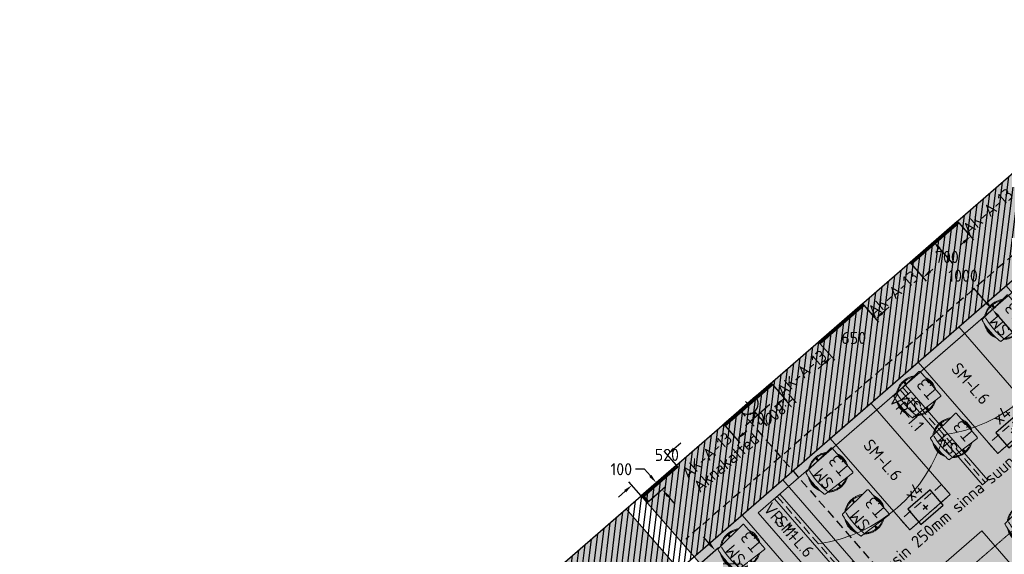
# Model space of a CAD drawing. Header units: millimetres. Extents: x 130528 to 177851, y 51760 to 113805.
# Tile 53 of 88: x 137661 to 148638, y 94383 to 100348. Entities that reach past the tile are written whole.
import ezdxf

# ---------------------------------------------------------------- set-up
doc = ezdxf.new("R2010")
doc.units = ezdxf.units.MM
doc.linetypes.add('Center', pattern=[4, 2.5, -0.5, 0.5, -0.5])
doc.linetypes.add('Hidden 100.00_ 50.00', pattern=[150, 100, -50])
doc.layers.get('0').update_dxf_attribs({"true_color": 0x000000})
for name, color, linetype, true_color in [('_SA-ELEKTER_pistikupesad', 7, 'Continuous', 0x9900cc), ('_SA-KUJA', 1, 'Continuous', 0xff0000), ('_SA-KUJA_hatch', 7, 'Continuous', 0xffd9d9), ('_SA-MÄRKUSED', 1, 'Continuous', 0xff0000), ('_SA-SISUSTUS_abi', 7, 'Continuous', 0x7f4f3f)]:
    doc.layers.add(name, color=color, linetype=linetype, true_color=true_color)
for name, color, linetype, lineweight, true_color in [('_SA-ELEKTER_tekst', 7, 'Continuous', 9, 0x9900cc), ('_SA-LAGI', 7, 'Continuous', 9, 0x5b5b5b), ('_SA-LAGI_DIM', 250, 'Continuous', 0, 0x333333), ('_SA-LAGI_hatch', 7, 'Continuous', 5, 0x787878), ('_SA-PORAND', 7, 'Continuous', 9, 0x5b5b5b), ('_SA-PORAND_hatch', 254, 'Continuous', 9, 0xbebebe), ('_SA-SEIN', 250, 'Continuous', 30, 0x333333), ('_SA-SEIN_dim', 1, 'Continuous', 13, 0xff0000), ('_SA-SISUSTUS_kohtkindel', 7, 'Continuous', 15, 0x7f4f3f), ('_SA-SISUSTUS_lahtine', 7, 'Continuous', 18, 0x7f4f3f), ('_SA-SISUSTUS_tekst', 7, 'Continuous', 0, 0x7f4f3f), ('_SA-VALGUSTUS', 20, 'Continuous', 13, 0xff3f00), ('_SA-VALGUSTUS_abi', 7, 'Center', 0, 0xff9f7f), ('_SA-VALGUSTUS_valgusgrupid', 240, 'Continuous', 9, 0xff003f)]:
    doc.layers.add(name, color=color, linetype=linetype, lineweight=lineweight, true_color=true_color)
doc.styles.add('Arial Regular', font='txt')
doc.styles.add('DIN Pro Light-Light', font='txt')
doc.styles.add('DIN Pro Medium-Medium', font='txt')
doc.dimstyles.new('INP_100_DIM', dxfattribs={"dimtxt": 135, "dimasz": 100, "dimexe": 50, "dimexo": 0.5, "dimgap": 20, "dimtad": 0, "dimtih": 1, "dimtoh": 1, "dimdec": 0, "dimzin": 1, "dimdsep": 46, "dimtxsty": 'DIN Pro Light-Light', "dimcen": 2.5, "dimadec": 1, "dimazin": 1, "dimtfac": 1, "dimtdec": 4, "dimtix": 1, "dimtofl": 0, "dimtmove": 1, "dimatfit": 3, "dimfxl": 1, "dimtolj": 1, "dimtzin": 1, "dimarcsym": 0})

# ---------------------------------------------------------------- blocks, each defined once
blk = doc.blocks.new('VR-1.1')
at = {"color": 0, "linetype": 'Hidden 100.00_ 50.00', "lineweight": -2}
blk.add_line((97, -19), (1499, -19), dxfattribs=at)
at = {"color": 0, "lineweight": -2}
blk.add_lwpolyline([(97, -59), (97, 21), (1499, 21), (1499, -59)], close=True, dxfattribs=at)
at = {"color": 0, "lineweight": -2, "insert": (97, -102), "char_height": 135, "width": 1330.82, "attachment_point": 1, "style": 'DIN Pro Medium-Medium'}
blk.add_mtext('VR-1.1', dxfattribs=at)
blk = doc.blocks.new('*D20')
at = {"layer": '_SA-LAGI_DIM', "color": 0, "lineweight": -2}
for p, q in [((148506, 97114), (148544, 97147)), ((148571, 97038), (149707, 95732)), ((151078, 94155), (149942, 95462)), ((151095, 94038), (151181, 94113))]:
    blk.add_line(p, q, dxfattribs=at)
at = {"layer": '_SA-LAGI_DIM', "color": 0}
for points in [[(148584, 97049), (148559, 97028), (148506, 97114)], [(151065, 94145), (151090, 94166), (151143, 94080)]]:
    blk.add_solid(points, dxfattribs=at)
at = {"layer": 'Defpoints', "color": 0}
for p in [(148506, 97114), (148506, 97114), (151094, 94037)]:
    blk.add_point(p, dxfattribs=at)
at = {"layer": '_SA-LAGI_DIM', "color": 0, "insert": (149825, 95597), "char_height": 135, "attachment_point": 5, "style": 'DIN Pro Light-Light'}
blk.add_mtext('\\A1;4020', dxfattribs=at)
blk = doc.blocks.new('*D28')
at = {"layer": '_SA-LAGI_DIM', "color": 0, "lineweight": -2}
for p, q in [((147801, 97826), (147888, 97901)), ((147915, 97793), (148061, 97626)), ((148440, 97189), (148295, 97356)), ((148457, 97072), (148544, 97147))]:
    blk.add_line(p, q, dxfattribs=at)
at = {"layer": '_SA-LAGI_DIM', "color": 0}
for points in [[(147928, 97804), (147903, 97782), (147850, 97869)], [(148428, 97178), (148453, 97200), (148506, 97114)]]:
    blk.add_solid(points, dxfattribs=at)
at = {"layer": 'Defpoints', "color": 0}
for p in [(147801, 97826), (147850, 97869), (148457, 97071)]:
    blk.add_point(p, dxfattribs=at)
at = {"layer": '_SA-LAGI_DIM', "color": 0, "insert": (148178, 97491), "char_height": 135, "attachment_point": 5, "style": 'DIN Pro Light-Light'}
blk.add_mtext('\\A1;1000', dxfattribs=at)
blk = doc.blocks.new('SM-L.6')
at = {"color": 0, "lineweight": -2}
blk.add_lwpolyline([(755, -1213), (1084, -712), (2213, -1452), (1884, -1954)], close=True, dxfattribs=at)
at = {"color": 0, "linetype": 'Hidden 100.00_ 50.00', "lineweight": -2}
blk.add_lwpolyline([(1884, -1954), (2213, -1452), (2088, -1370), (1758, -1872)], close=True, dxfattribs=at)
at = {"color": 0, "linetype": 'ByBlock', "lineweight": -2, "insert": (1195, -1080), "char_height": 135, "width": 1463.61, "attachment_point": 1, "rotation": 326.7251, "style": 'DIN Pro Medium-Medium'}
blk.add_mtext('SM-L.6', dxfattribs=at)
blk = doc.blocks.new('SM-T.3')
at = {"color": 0, "lineweight": -2}
for p, q in [((-5, -11), (-5, -22)), ((7, -11), (7, -22)), ((-208, -224), (-172, -224)), ((-208, -236), (-173, -236)), ((172, -224), (208, -224)), ((173, -236), (208, -236)), ((-5, -438), (-5, -449)), ((7, -438), (7, -449))]:
    blk.add_line(p, q, dxfattribs=at)
blk.add_lwpolyline([(-185, -428, 0.431287), (-176, -438), (176, -438, 0.431286), (185, -428), (161, -44), (161, -44), (161, -44), (161, -44), (161, -44), (161, -44), (161, -43), (161, -43), (161, -43), (161, -43), (161, -43), (161, -42), (161, -42), (161, -42), (161, -42), (161, -42), (161, -42), (161, -41), (161, -41), (160, -41), (160, -41), (160, -41), (160, -40), (160, -40), (160, -40), (160, -40), (160, -40), (160, -40), (160, -40), (159, -39), (159, -39), (159, -39), (159, -39), (159, -39), (159, -39), (159, -38), (159, -38), (158, -38), (158, -38), (158, -38), (158, -38), (158, -38), (158, -38), (158, -37), (157, -37), (157, -37), (157, -37), (157, -37), (157, -37), (157, -37), (157, -37), (156, -37), (156, -37), (156, -37), (156, -36), (156, -36), (156, -36), (155, -36), (155, -36), (155, -36), (155, -36), (155, -36), (155, -36), (154, -36), (154, -36), (135, -33), (116, -30), (97, -27), (78, -25), (58, -24), (39, -23), (20, -22), (1, -22), (-19, -22), (-38, -23), (-58, -24), (-77, -25), (-97, -27), (-116, -30), (-135, -33), (-154, -36), (-154, -36), (-154, -36), (-155, -36), (-155, -36), (-155, -36), (-155, -36), (-155, -36), (-155, -36), (-156, -36), (-156, -36), (-156, -37), (-156, -37), (-156, -37), (-156, -37), (-157, -37), (-157, -37), (-157, -37), (-157, -37), (-157, -37), (-157, -37), (-158, -37), (-158, -38), (-158, -38), (-158, -38), (-158, -38), (-158, -38), (-158, -38), (-159, -38), (-159, -38), (-159, -39), (-159, -39), (-159, -39), (-159, -39), (-159, -39), (-159, -39), (-160, -40), (-160, -40), (-160, -40), (-160, -40), (-160, -40), (-160, -40), (-160, -40), (-160, -41), (-160, -41), (-160, -41), (-161, -41), (-161, -41), (-161, -42), (-161, -42), (-161, -42), (-161, -42), (-161, -42), (-161, -42), (-161, -43), (-161, -43), (-161, -43), (-161, -43), (-161, -43), (-161, -44), (-161, -44), (-161, -44), (-161, -44), (-161, -44), (-161, -44)], format="xyb", close=True, dxfattribs=at)
for centre, radius, start, end in [((0, -208), 208, 59.7658, 120.2474), ((0, -209), 198, 68.1714, 111.8637), ((0, -252), 208, 243.5183, 296.4818), ((0, -251), 198, 250.7904, 289.2097)]:
    blk.add_arc(centre, radius, start, end, dxfattribs=at)
for points, weights in [([(-163, -78), (-276, -211), (-180, -359)], [1, 0.789778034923, 1]), ([(-164, -96), (-250, -213), (-179, -341)], [1, 0.828741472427, 1]), ([(181, -359), (276, -211), (163, -78)], [1, 0.789778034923, 1]), ([(179, -341), (250, -213), (164, -96)], [1, 0.828741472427, 1])]:
    blk.add_rational_spline(points, weights, degree=2, dxfattribs=at)
blk.add_open_spline([(-154, -84), (-116, -78), (-40, -70), (37, -70), (113, -77), (151, -83)], degree=2, dxfattribs=at)
at = {"color": 0, "linetype": 'ByBlock', "lineweight": -2, "insert": (-132, -75), "char_height": 135, "width": 767.21, "attachment_point": 1, "rotation": 359.5198, "style": 'DIN Pro Medium-Medium'}
blk.add_mtext('{\\fDIN Pro;SM}\\P{\\fDIN Pro;T.3}\\P', dxfattribs=at)
blk = doc.blocks.new('_SA pistik(põrand) x4+side')
at = {"color": 0, "linetype": 'ByBlock', "lineweight": -2}
for p, q in [((-22, -0.1), (22, 0.1)), ((0.1, -22), (-0.1, 22))]:
    blk.add_line(p, q, dxfattribs=at)
blk.add_lwpolyline([(-110, -75), (110, -75), (110, 75), (-110, 75)], close=True, dxfattribs=at)
at = {"color": 0, "linetype": 'ByBlock', "lineweight": -2, "attachment_point": 1}
for s, insert, char_height, width, style in [('x4+2S', (-119, 192.6, 0), 0.18, 1.769, 'Arial Regular'), ('x4', (-54.2, 191.9), 93.33, 448.816, 'DIN Pro Medium-Medium')]:
    blk.add_mtext(s, dxfattribs=dict(at, insert=insert, char_height=char_height, width=width, style=style))
blk = doc.blocks.new('*D143')
at = {"layer": '_SA-SEIN_dim', "color": 0, "lineweight": -2}
for p, q in [((148130, 98080), (148294, 97891)), ((148185, 97864), (148152, 97834)), ((147602, 97621), (147765, 97432)), ((147808, 97536), (147842, 97565))]:
    blk.add_line(p, q, dxfattribs=at)
at = {"layer": '_SA-SEIN_dim', "color": 0}
for points in [[(148196, 97851), (148174, 97876), (148261, 97929)], [(147797, 97548), (147819, 97523), (147733, 97470)]]:
    blk.add_solid(points, dxfattribs=at)
at = {"layer": 'Defpoints', "color": 0}
for p in [(148130, 98080), (148261, 97929), (147601, 97621)]:
    blk.add_point(p, dxfattribs=at)
at = {"layer": '_SA-SEIN_dim', "color": 0, "insert": (147997, 97700), "char_height": 135, "attachment_point": 5, "style": 'DIN Pro Light-Light'}
blk.add_mtext('\\A1;700', dxfattribs=at)
blk = doc.blocks.new('*D144')
at = {"layer": '_SA-SEIN_dim', "color": 0, "lineweight": -2}
for p, q in [((147073, 97161), (147237, 96973)), ((147280, 97076), (147355, 97142)), ((146583, 96735), (146747, 96547)), ((146638, 96519), (146563, 96453))]:
    blk.add_line(p, q, dxfattribs=at)
at = {"layer": '_SA-SEIN_dim', "color": 0}
for points in [[(147269, 97089), (147291, 97064), (147204, 97011)], [(146649, 96506), (146627, 96531), (146714, 96584)]]:
    blk.add_solid(points, dxfattribs=at)
at = {"layer": 'Defpoints', "color": 0}
for p in [(147073, 97162), (147204, 97011), (146583, 96735)]:
    blk.add_point(p, dxfattribs=at)
at = {"layer": '_SA-SEIN_dim', "color": 0, "insert": (146959, 96797), "char_height": 135, "attachment_point": 5, "style": 'DIN Pro Light-Light'}
blk.add_mtext('\\A1;650', dxfattribs=at)
blk = doc.blocks.new('*D145')
at = {"layer": '_SA-SEIN_dim', "color": 0, "lineweight": -2}
for p, q in [((146055, 96276), (146218, 96087)), ((146110, 96059), (146076, 96030)), ((145526, 95816), (145690, 95628)), ((145733, 95731), (145766, 95761))]:
    blk.add_line(p, q, dxfattribs=at)
at = {"layer": '_SA-SEIN_dim', "color": 0}
for points in [[(146121, 96047), (146099, 96072), (146185, 96125)], [(145722, 95744), (145744, 95719), (145657, 95666)]]:
    blk.add_solid(points, dxfattribs=at)
at = {"layer": 'Defpoints', "color": 0}
for p in [(146054, 96276), (146185, 96125), (145526, 95817)]:
    blk.add_point(p, dxfattribs=at)
at = {"layer": '_SA-SEIN_dim', "color": 0, "insert": (145921, 95895), "char_height": 135, "attachment_point": 5, "style": 'DIN Pro Light-Light'}
blk.add_mtext('\\A1;700', dxfattribs=at)
blk = doc.blocks.new('*D146')
at = {"layer": '_SA-SEIN_dim', "color": 0, "lineweight": -2}
for p, q in [((144954, 95560), (145030, 95625)), ((144982, 95376), (144846, 95532)), ((144589, 95035), (144453, 95191)), ((144411, 95087), (144335, 95022))]:
    blk.add_line(p, q, dxfattribs=at)
at = {"layer": '_SA-SEIN_dim', "color": 0}
for points in [[(144943, 95572), (144965, 95547), (144879, 95494)], [(144422, 95075), (144400, 95100), (144486, 95153)]]:
    blk.add_solid(points, dxfattribs=at)
at = {"layer": 'Defpoints', "color": 0}
for p in [(144879, 95494), (144982, 95376), (144589, 95034)]:
    blk.add_point(p, dxfattribs=at)
at = {"layer": '_SA-SEIN_dim', "color": 0, "insert": (144876, 95492), "char_height": 135, "attachment_point": 5, "style": 'DIN Pro Light-Light'}
blk.add_mtext('\\A1;520', dxfattribs=at)
blk = doc.blocks.new('*D147')
at = {"layer": '_SA-SEIN_dim', "color": 0, "lineweight": -2}
for p, q in [((144627, 95332), (144527, 95332)), ((144693, 95257), (144627, 95332)), ((144608, 95050), (144796, 95214)), ((144674, 94975), (144862, 95139)), ((144890, 95030), (144955, 94955))]:
    blk.add_line(p, q, dxfattribs=at)
at = {"layer": '_SA-SEIN_dim', "color": 0}
for points in [[(144680, 95246), (144705, 95268), (144758, 95181)], [(144902, 95041), (144877, 95020), (144824, 95106)]]:
    blk.add_solid(points, dxfattribs=at)
at = {"layer": 'Defpoints', "color": 0}
for p in [(144758, 95181), (144608, 95050), (144673, 94975)]:
    blk.add_point(p, dxfattribs=at)
at = {"layer": '_SA-SEIN_dim', "color": 0, "insert": (144368, 95332), "char_height": 135, "attachment_point": 5, "style": 'DIN Pro Light-Light'}
blk.add_mtext('\\A1;100', dxfattribs=at)
blk = doc.blocks.new('*D168')
at = {"layer": '_SA-SEIN_dim', "color": 0, "lineweight": -2}
for p, q in [((145349, 94502), (145283, 94578)), ((145264, 94296), (145452, 94459)), ((145630, 93875), (145818, 94039)), ((145846, 93930), (145912, 93855))]:
    blk.add_line(p, q, dxfattribs=at)
at = {"layer": '_SA-SEIN_dim', "color": 0}
for points in [[(145336, 94491), (145362, 94513), (145415, 94427)], [(145859, 93941), (145833, 93919), (145780, 94006)]]:
    blk.add_solid(points, dxfattribs=at)
at = {"layer": 'Defpoints', "color": 0}
for p in [(145415, 94427), (145264, 94295), (145630, 93874)]:
    blk.add_point(p, dxfattribs=at)
at = {"layer": '_SA-SEIN_dim', "color": 0, "insert": (145598, 94216), "char_height": 135, "attachment_point": 5, "style": 'DIN Pro Light-Light'}
blk.add_mtext('\\A1;558', dxfattribs=at)
blk = doc.blocks.new('_SA pistik(syvistatud) x1')
at = {"linetype": 'ByBlock', "lineweight": -2}
blk.add_hatch(color=0, dxfattribs=at).paths.add_polyline_path([(-80.2, 0), (80, 0), (80, 1.8), (79.9, 3.5), (79.8, 5.3), (79.6, 7.1), (79.4, 9), (79.2, 10.8), (78.9, 12.6), (78.5, 14.5), (78.1, 16.3), (77.7, 18.2), (77.2, 20), (76.7, 21.9), (76.1, 23.7), (75.5, 25.5), (74.8, 27.4), (74.1, 29.2), (73.3, 31), (72.5, 32.8), (71.7, 34.6), (70.7, 36.4), (69.8, 38.2), (68.8, 39.9), (67.7, 41.7), (66.6, 43.4), (65.5, 45), (64.3, 46.7), (63, 48.3), (61.7, 49.9), (60.4, 51.5), (59.1, 53), (57.6, 54.5), (56.2, 56), (54.7, 57.4), (53.2, 58.8), (51.7, 60.1), (50.1, 61.4), (48.5, 62.7), (46.8, 63.9), (45.1, 65.1), (43.4, 66.2), (41.7, 67.3), (40, 68.3), (38.2, 69.3), (36.5, 70.3), (34.7, 71.2), (32.8, 72), (31, 72.8), (29.2, 73.5), (27.4, 74.2), (25.5, 74.9), (23.7, 75.5), (21.8, 76), (19.9, 76.5), (18.1, 77), (16.2, 77.4), (14.4, 77.8), (12.5, 78.1), (10.7, 78.4), (8.9, 78.6), (7.1, 78.8), (5.3, 78.9), (3.5, 79), (1.7, 79.1), (-0.1, 79.1), (-1.9, 79.1), (-3.6, 79), (-5.4, 78.9), (-7.2, 78.8), (-9.1, 78.6), (-10.9, 78.4), (-12.7, 78.1), (-14.6, 77.8), (-16.4, 77.4), (-18.3, 77), (-20.1, 76.5), (-22, 76), (-23.8, 75.5), (-25.7, 74.9), (-27.5, 74.2), (-29.4, 73.5), (-31.2, 72.8), (-33, 72), (-34.8, 71.2), (-36.6, 70.3), (-38.4, 69.3), (-40.2, 68.3), (-41.9, 67.3), (-43.6, 66.2), (-45.3, 65.1), (-47, 63.9), (-48.6, 62.7), (-50.3, 61.4), (-51.8, 60.1), (-53.4, 58.8), (-54.9, 57.4), (-56.4, 56), (-57.8, 54.5), (-59.2, 53), (-60.6, 51.5), (-61.9, 49.9), (-63.2, 48.3), (-64.4, 46.7), (-65.6, 45), (-66.8, 43.4), (-67.9, 41.7), (-69, 39.9), (-70, 38.2), (-70.9, 36.4), (-71.8, 34.6), (-72.7, 32.8), (-73.5, 31), (-74.3, 29.2), (-75, 27.4), (-75.7, 25.5), (-76.3, 23.7), (-76.9, 21.9), (-77.4, 20), (-77.9, 18.2), (-78.3, 16.3), (-78.7, 14.5), (-79.1, 12.6), (-79.4, 10.8), (-79.6, 9), (-79.8, 7.1), (-80, 5.3), (-80.1, 3.5), (-80.2, 1.8)], flags=0)
at = {"color": 0, "linetype": 'ByBlock', "lineweight": -2}
for p, q in [((0, 70.7), (0, 218.6)), ((-120, 114.6), (120, 114.6)), ((0, 22), (0, -22)), ((22, 0), (-22, 0))]:
    blk.add_line(p, q, dxfattribs=at)
blk.add_lwpolyline([(-80.2, 0), (80, 0, 0.986995)], format="xyb", close=True, dxfattribs=at)

msp = doc.modelspace()

# ---------------------------------------------------------------- hatches: boundary and pattern name
at = {"layer": '_SA-KUJA_hatch'}
h = msp.add_hatch(dxfattribs=at)
h.set_pattern_fill('Hatch1', color=256, scale=500, angle=83, style=0, pattern_type=2)
h.set_pattern_definition([(83, (2e-13, 0), (-62.034134, 7.616834), [])])
h.paths.add_polyline_path([(159736.5, 108201.5), (137661.2, 89011.8), (138251.6, 88332.6), (160326.9, 107522.3)], flags=0)
at = {"layer": '_SA-LAGI_hatch'}
h = msp.add_hatch(dxfattribs=at)
h.set_pattern_fill('Plus', color=256, scale=100, angle=41, style=0, pattern_type=2)
h.set_pattern_definition([(41, (-9.43, -8.2), (-65.605903, 75.47096), [25, -75]), (131, (8.2, -9.43), (-75.47096, -65.605903), [25, -75])])
h.paths.add_polyline_path([(144589.4, 95034.4), (148538.9, 90491.1), (156289.8, 97228.8), (155797.7, 97794.8), (155495.9, 97532.4), (154577.4, 98589.1), (154879.3, 98851.5), (152340.3, 101772.2)], flags=0)
h.paths.add_polyline_path([(145894.5, 94843.9), (148531.9, 91810), (154652.6, 97130.6), (152015.2, 100164.6)], flags=0)
h = msp.add_hatch(dxfattribs=at)
h.set_pattern_fill('Squares', color=256, scale=100, angle=41, style=0, pattern_type=2)
h.set_pattern_definition([(41, (3e-11, 1e-11), (-16.4014757, 18.8677395), [25, -25]), (131, (3e-11, 1e-11), (-18.8677395, -16.4014757), [25, -25])])
h.paths.add_polyline_path([(145894.5, 94843.9), (148531.9, 91810), (153656.4, 96264.6), (151019, 99298.6)], flags=0)
h = msp.add_hatch(dxfattribs=at)
h.set_pattern_fill('Plus', color=256, scale=100, angle=41, style=0, pattern_type=2)
h.set_pattern_definition([(41, (-9.43, -8.2), (-65.605903, 75.47096), [25, -75]), (131, (8.2, -9.43), (-75.47096, -65.605903), [25, -75])])
h.paths.add_polyline_path([(146795.5, 88975.6), (148372.9, 90346.7), (144423.4, 94890.1), (142846.1, 93518.9), (145634.3, 90311.4), (145936.2, 90573.8), (146605.4, 89804), (146303.5, 89541.6)], flags=0)
at = {"layer": '_SA-PORAND_hatch', "true_color": 0xf1f1e1}
for points in [[(144589.4, 95034.4), (148538.9, 90491.1), (155874.7, 96868), (155382.7, 97434), (154464.2, 98490.6), (152646.9, 100581.2), (153061.9, 100941.9), (152340.3, 101772.2)], [(146795.5, 88975.6), (148372.9, 90346.7), (144423.4, 94890.1), (142846.1, 93518.9)], [(146795.5, 88975.6), (148372.9, 90346.7), (144423.4, 94890.1), (142846.1, 93518.9)]]:
    msp.add_hatch(color=7, dxfattribs=at).paths.add_polyline_path(points, flags=0)

# ---------------------------------------------------------------- linework, layer by layer
at = {"layer": '_SA-KUJA'}
msp.add_lwpolyline([(159736.5, 108201.5), (137661.2, 89011.8), (138251.6, 88332.6), (160326.9, 107522.3)], close=True, dxfattribs=at)
at = {"layer": '_SA-LAGI'}
for points in [[(144589.4, 95034.4), (148538.9, 90491.1), (156289.8, 97228.8), (155797.7, 97794.8), (155495.9, 97532.4), (154577.4, 98589.1), (154879.3, 98851.5), (152340.3, 101772.2)], [(145894.5, 94843.9), (148531.9, 91810), (154652.6, 97130.6), (152015.2, 100164.6)], [(151019, 99298.6), (153656.4, 96264.6), (148531.9, 91810), (145894.5, 94843.9)], [(146795.5, 88975.6), (148372.9, 90346.7), (144423.4, 94890.1), (142846.1, 93518.9), (145634.3, 90311.4), (145936.2, 90573.8), (146605.4, 89804), (146303.5, 89541.6)]]:
    msp.add_lwpolyline(points, close=True, dxfattribs=at)
at = {"layer": '_SA-PORAND'}
for points in [[(144589.4, 95034.4), (148538.9, 90491.1), (155874.7, 96868), (155382.7, 97434), (154464.2, 98490.6), (152646.9, 100581.2), (153062, 100942), (152340.3, 101772.2)], [(146795.5, 88975.6), (148372.9, 90346.7), (144423.4, 94890.1), (142846.1, 93518.9)]]:
    msp.add_lwpolyline(points, close=True, dxfattribs=at)
at = {"layer": '_SA-SEIN'}
for points in [[(147587.1, 97640.3), (147595, 97631.3), (148120.3, 98087.9), (148112.4, 98096.9)], [(147595, 97631.3), (147602.9, 97622.2), (148128.2, 98078.8), (148120.3, 98087.9)], [(148113.9, 98098.2), (148112.4, 98096.9), (148128.2, 98078.8), (148129.7, 98080.1)], [(147587.1, 97640.3), (147585.6, 97639), (147601.4, 97620.9), (147602.9, 97622.2)], [(146568.3, 96754.6), (146576.2, 96745.6), (147063.7, 97169.4), (147055.8, 97178.4)], [(146576.2, 96745.6), (146584, 96736.5), (147071.6, 97160.3), (147063.7, 97169.4)], [(147057.3, 97179.8), (147055.8, 97178.4), (147071.6, 97160.3), (147073.1, 97161.6)], [(146568.3, 96754.6), (146566.8, 96753.3), (146582.5, 96735.2), (146584, 96736.5)], [(145511.7, 95836.1), (145519.6, 95827.1), (146044.8, 96283.7), (146037, 96292.8)], [(145519.6, 95827.1), (145527.4, 95818), (146052.7, 96274.6), (146044.8, 96283.7)], [(146038.5, 96294.1), (146037, 96292.8), (146052.7, 96274.6), (146054.2, 96276)], [(145511.7, 95836.1), (145510.2, 95834.8), (145525.9, 95816.7), (145527.4, 95818)], [(144980.4, 95374.3), (144589.4, 95034.4), (144606.3, 95033.2), (144988.3, 95365.2)], [(144988.3, 95365.2), (144606.3, 95033.2), (144623.3, 95032.1), (144996.1, 95356.2)], [(144981.9, 95375.6), (144980.4, 95374.3), (144996.1, 95356.2), (144997.6, 95357.5)], [(144653.7, 94960.5), (144662.8, 94968.3), (144606.3, 95033.2), (144589.4, 95034.4)], [(144662.8, 94968.3), (144671.8, 94976.2), (144623.3, 95032.1), (144606.3, 95033.2)], [(144653.7, 94960.5), (144655, 94959), (144673.1, 94974.7), (144671.8, 94976.2)]]:
    msp.add_lwpolyline(points, close=True, dxfattribs=at)
at = {"layer": '_SA-SISUSTUS_abi', "linetype": 'Hidden 100.00_ 50.00'}
for p, q in [((152823.2, 101277.7), (145087.4, 94553)), ((145684.8, 95999.8), (149621.1, 91471.6))]:
    msp.add_line(p, q, dxfattribs=at)
at = {"layer": '_SA-VALGUSTUS_abi'}
msp.add_line((154315, 99500.5), (146564.2, 92762.7), dxfattribs=at)
at = {"layer": '_SA-VALGUSTUS_valgusgrupid'}
for centre in [(147717.6, 97411.1), (146319.3, 96195.5)]:
    msp.add_arc(centre, 1714.6, 278.29561, 343.70439, dxfattribs=at)

# ---------------------------------------------------------------- block references
at = {"layer": '_SA-ELEKTER_pistikupesad', "zscale": 1.5}
for name, p, xscale, yscale, rotation in [('_SA pistik(syvistatud) x1', (145774.4, 96064.5), 1.499999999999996, 1.499999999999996, 221.0000018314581), ('_SA pistik(põrand) x4+side', (148740.5, 95762.1), 1.499999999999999, 1.5, 41.0000116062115), ('_SA pistik(põrand) x4+side', (147759.4, 94909.2), 1.499999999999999, 1.5, 41.0000116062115)]:
    msp.add_blockref(name, p, dxfattribs=dict(at, xscale=xscale, yscale=yscale, rotation=rotation))
at = {"layer": '_SA-SISUSTUS_kohtkindel', "rotation": 344.2748879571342}
for p in [(148261, 98752.1), (147279.9, 97899.2), (146298.8, 97046.4), (145317.7, 96193.5), (147535.5, 95623.7)]:
    msp.add_blockref('SM-L.6', p, dxfattribs=at)
at = {"layer": '_SA-SISUSTUS_lahtine', "rotation": 130.9999797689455}
for p in [(148464.1, 96853.4), (147482.9, 96000.5), (147889, 95533.4), (146501.8, 95147.7), (146907.9, 94680.5), (148719.6, 94577.9), (145520.7, 94294.8)]:
    msp.add_blockref('SM-T.3', p, dxfattribs=at)
at = {"layer": '_SA-VALGUSTUS', "rotation": 311.0000009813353}
for p in [(147456.1, 96328.8), (146057.5, 95113.6)]:
    msp.add_blockref('VR-1.1', p, dxfattribs=at)

# ---------------------------------------------------------------- texts
at = {"layer": '_SA-ELEKTER_tekst', "insert": (146335.6, 96084.3), "char_height": 135, "width": 1007.705, "attachment_point": 1, "rotation": 221, "style": 'DIN Pro Light-Light'}
msp.add_mtext('H:80', dxfattribs=at)
at = {"layer": '_SA-MÄRKUSED', "insert": (146963.4, 94008.4), "char_height": 135, "width": 9805.574, "attachment_point": 1, "rotation": 41, "style": 'DIN Pro Light-Light'}
msp.add_mtext('Liigutasin 250mm sinna suunda kõiki põranda pistikuid ->', dxfattribs=at)
at = {"layer": '_SA-SISUSTUS_tekst', "char_height": 135, "attachment_point": 1, "rotation": 40.98654, "style": 'DIN Pro Medium-Medium'}
for s, insert, width in [('AK-A-13', (148156.7, 98040), 1693.77), ('AK-A-13', (147100.1, 97121.5), 1693.77), ('AK-A-13', (146081.3, 96235.8), 1693.77), ('AK-A-13', (145024.7, 95317.3), 1693.77), ('Aknakatted', (145155.9, 95166.4), 2176.23)]:
    msp.add_mtext(s, dxfattribs=dict(at, insert=insert, width=width))

# ---------------------------------------------------------------- dimensions: what is measured, and where the dimension line sits
at = {"layer": '_SA-LAGI_DIM'}
for base, p1, p2, picture, middle in [((147849.8, 97868.6), (148456.8, 97071.2), (147800.7, 97826), '*D28', (148177.8, 97491.3)), ((148505.8, 97113.9), (151094.1, 94037.3), (148505.8, 97113.9), '*D20', (149824.5, 95596.9))]:
    dim = msp.add_linear_dim(base=base, p1=p1, p2=p2, angle=131, dimstyle='INP_100_DIM', override={"dimtxt": 135, "dimasz": 100, "dimexe": 50, "dimexo": 0.5, "dimgap": 20, "dimdec": 0, "dimzin": 1, "dimtxsty": 'DIN Pro Light-Light', "dimsah": 0, "dimcen": 2.5, "dimadec": 1, "dimazin": 1, "dimtix": 0, "dimtmove": 0, "dimtzin": 1}, dxfattribs=at)
    dim.commit()
    dim.dimension.update_dxf_attribs({"geometry": picture, "text_midpoint": middle})
at = {"layer": '_SA-SEIN_dim'}
for base, p1, p2, angle, picture, middle in [((148260.9, 97929.2, 2330), (147601.4, 97620.9, 2330), (148129.7, 98080.1, 2330), 41, '*D143', (147996.7, 97699.6, 2330)), ((147204.3, 97010.7, 2330), (146582.5, 96735.2, 2330), (147073.1, 97161.6, 2330), 41, '*D144', (146959, 96797.5, 2330)), ((146185.4, 96125, 2330), (145525.9, 95816.7, 2330), (146054.2, 96276, 2330), 41, '*D145', (145921.3, 95895.4, 2330)), ((144758.5, 95181.4, 2330), (144673.1, 94974.7, 2330), (144607.5, 95050.2, 2330), 131, '*D147', (144367.7, 95332.3, 2330)), ((145414.5, 94426.7, 2330), (145629.5, 93874.5, 2330), (145263.6, 94295.5, 2330), 131, '*D168', (145597.5, 94216.2, 2330))]:
    dim = msp.add_linear_dim(base=base, p1=p1, p2=p2, angle=angle, dimstyle='INP_100_DIM', override={"dimtxt": 135, "dimasz": 100, "dimexe": 50, "dimexo": 0.5, "dimgap": 20, "dimdec": 0, "dimzin": 1, "dimtxsty": 'DIN Pro Light-Light', "dimsah": 0, "dimcen": 2.5, "dimadec": 1, "dimazin": 1, "dimtix": 0, "dimtmove": 0, "dimtzin": 1}, dxfattribs=at)
    dim.commit()
    dim.dimension.update_dxf_attribs({"geometry": picture, "text_midpoint": middle})
dim = msp.add_linear_dim(base=(144878.8, 95494.2), p1=(144589.4, 95034.4), p2=(144981.9, 95375.6), angle=41, dimstyle='INP_100_DIM', override={"dimtxt": 135, "dimasz": 100, "dimexe": 50, "dimexo": 0.5, "dimgap": 20, "dimdec": 0, "dimzin": 1, "dimtxsty": 'DIN Pro Light-Light', "dimsah": 0, "dimcen": 2.5, "dimadec": 1, "dimazin": 1, "dimtix": 0, "dimtmove": 0, "dimtzin": 1}, dxfattribs=at)
dim.commit()
dim.dimension.update_dxf_attribs({"geometry": '*D146', "text_midpoint": (144876.2, 95492), "dimtype": 160})

doc.saveas('drawing.dxf')
